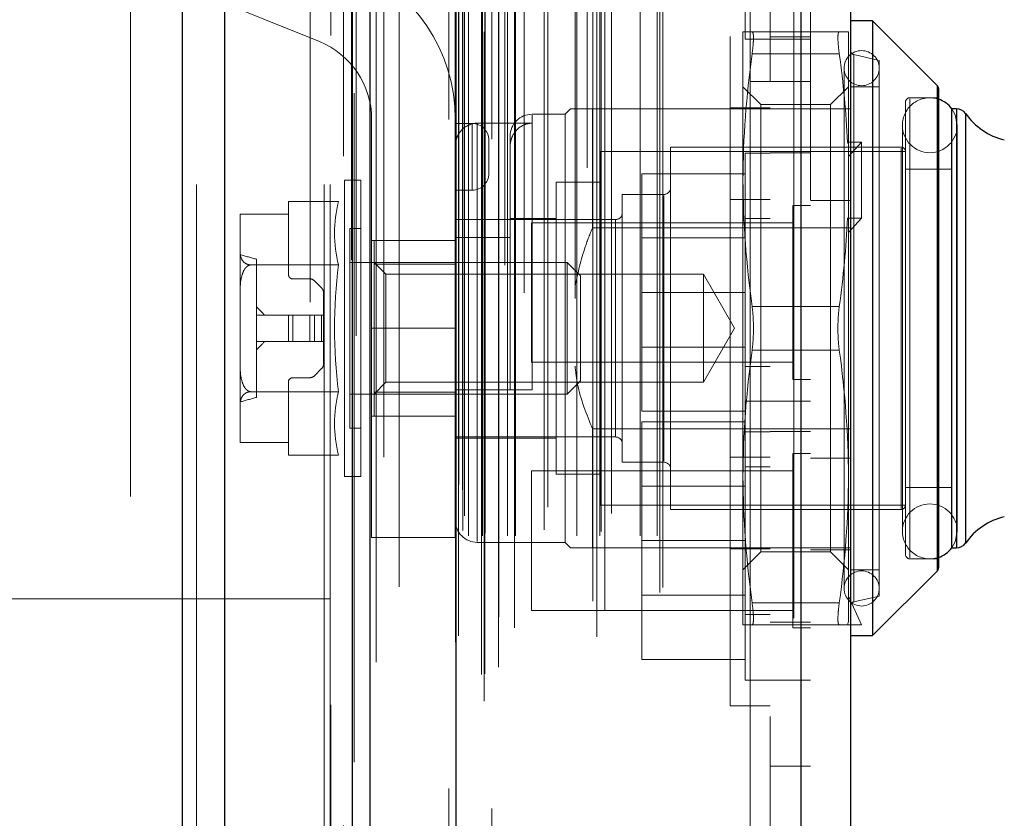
# Model space of a CAD drawing. Header units: inches. Extents: x 0.2 to 10.8, y 0.2 to 8.2.
# Tile 49 of 123: x 1.914 to 2.062, y 5.103 to 5.222. Entities that reach past the tile are written whole.
import ezdxf

# ---------------------------------------------------------------- set-up
doc = ezdxf.new("R2010")
doc.units = ezdxf.units.IN
doc.header["$MEASUREMENT"] = 0
doc.linetypes.add('HIDDEN', pattern=[0.07500000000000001, 0.05, -0.025])
doc.layers.add('DIMENSIONS', color=140, linetype='Continuous')
doc.styles.add('SLDTEXTSTYLE0', font='TXT', dxfattribs={"width": 0.7})
doc.dimstyles.new('SLDDIMSTYLE1', dxfattribs={"dimtxt": 0.0849609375, "dimasz": 0.13, "dimexe": 0, "dimexo": 0.0625, "dimgap": 0.021240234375, "dimtad": 0, "dimtih": 1, "dimtoh": 1, "dimlfac": 12, "dimrnd": 1e-09, "dimzin": 12, "dimdsep": 46, "dimtxsty": 'SLDTEXTSTYLE0', "dimsah": 1, "dimcen": 0.09, "dimadec": 0, "dimazin": 3, "dimtfac": 1, "dimtmove": 0, "dimatfit": 0, "dimfxl": 0, "dimfrac": 2, "dimtolj": 1, "dimtzin": 12, "dimarcsym": 0})

# ---------------------------------------------------------------- blocks, each defined once
blk = doc.blocks.new('_D_10')
at = {"layer": 'DIMENSIONS'}
for p, q in [((1.815014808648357, 5.103597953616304), (1.815014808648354, 5.917304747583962)), ((1.966848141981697, 5.383170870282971), (1.966848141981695, 5.917304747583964)), ((0.7802461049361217, 5.792304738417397), (0.7517160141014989, 5.792304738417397)), ((0.7517160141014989, 5.792304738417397), (0.7517160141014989, 5.657273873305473)), ((1.032715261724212, 5.792304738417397), (1.061245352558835, 5.792304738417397)), ((1.061245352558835, 5.792304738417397), (1.061245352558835, 5.657273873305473)), ((1.815014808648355, 5.792304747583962), (1.147848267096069, 5.792304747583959)), ((1.966848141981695, 5.792304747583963), (2.216848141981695, 5.792304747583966)), ((0.7517160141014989, 5.657273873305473), (0.7802461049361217, 5.657273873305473)), ((1.061245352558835, 5.657273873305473), (1.032715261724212, 5.657273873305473))]:
    blk.add_line(p, q, dxfattribs=at)
for points in [[(1.815014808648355, 5.792304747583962), (1.685014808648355, 5.812304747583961), (1.685014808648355, 5.772304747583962)], [(1.966848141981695, 5.792304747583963), (2.096848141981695, 5.772304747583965), (2.096848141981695, 5.812304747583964)]]:
    blk.add_solid(points, dxfattribs=at)
at = {"layer": 'DIMENSIONS', "char_height": 0.08333333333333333, "attachment_point": 1, "style": 'SLDTEXTSTYLE0'}
for s, insert in [('1.82', (0.7802461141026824, 5.918747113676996)), ('46.3', (0.7802461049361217, 5.764696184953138))]:
    blk.add_mtext(s, dxfattribs=dict(at, insert=insert))

msp = doc.modelspace()

# ---------------------------------------------------------------- linework, layer by layer
at = {"color": 7, "linetype": 'Continuous', "lineweight": 25}
for p, q in [((1.938772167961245, 2.897754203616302), (1.938772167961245, 5.34358365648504)), ((1.945136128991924, 2.897754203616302), (1.945136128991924, 5.342403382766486)), ((1.964212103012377, 2.897754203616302), (1.964212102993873, 5.333429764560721)), ((1.966848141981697, 2.897754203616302), (1.966848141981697, 5.333170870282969)), ((1.979651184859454, 5.307466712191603), (1.979651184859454, 2.923858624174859)), ((2.031172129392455, 5.298382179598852), (2.031172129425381, 2.932943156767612)), ((2.038609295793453, 5.295437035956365), (2.038609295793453, 2.935888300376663)), ((2.041890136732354, 5.222174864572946), (2.038609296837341, 5.222174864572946)), ((2.05154046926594, 5.212524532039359), (2.041890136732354, 5.222174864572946)), ((2.041890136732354, 5.222174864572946), (2.041890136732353, 5.130311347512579)), ((2.05154046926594, 5.212524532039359), (2.05154046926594, 5.139961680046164)), ((2.051732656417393, 5.212060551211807), (2.051732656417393, 5.140425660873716)), ((2.053701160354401, 5.209051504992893), (2.053701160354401, 5.143434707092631)), ((2.05444170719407, 5.209051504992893), (2.053730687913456, 5.209051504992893)), ((2.05444170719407, 5.209051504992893), (2.05444170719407, 5.143434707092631)), ((2.055787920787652, 5.208348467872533), (2.055787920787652, 5.144137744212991)), ((2.053730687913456, 5.143434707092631), (2.05444170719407, 5.143434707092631)), ((2.041890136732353, 5.130311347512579), (2.05154046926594, 5.139961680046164)), ((2.038609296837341, 5.130311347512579), (2.041890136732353, 5.130311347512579))]:
    msp.add_line(p, q, dxfattribs=at)
at = {"color": 7, "linetype": 'HIDDEN', "lineweight": 18}
for p, q in [((1.938772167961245, 5.34358365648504), (1.938772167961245, 2.897754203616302)), ((1.938772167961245, 5.343583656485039), (1.938772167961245, 2.897754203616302)), ((1.938772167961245, 2.897754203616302), (1.938772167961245, 5.34358365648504)), ((1.940893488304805, 2.897754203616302), (1.940893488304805, 5.342403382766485)), ((1.940893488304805, 2.897754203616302), (1.940893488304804, 5.342403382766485)), ((1.945136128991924, 2.897754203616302), (1.945136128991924, 5.342403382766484)), ((1.959969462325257, 2.897754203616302), (1.959969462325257, 5.333429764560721)), ((1.959969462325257, 2.897754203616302), (1.959969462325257, 5.333429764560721)), ((1.960848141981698, 2.897754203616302), (1.960848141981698, 5.333170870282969)), ((1.964212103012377, 2.897754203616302), (1.964212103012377, 5.333429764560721)), ((1.964466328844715, 2.911388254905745), (1.964466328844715, 5.319937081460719)), ((1.983876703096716, 2.920524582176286), (1.983876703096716, 5.310800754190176)), ((1.983876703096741, 2.920524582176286), (1.983876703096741, 5.310800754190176)), ((1.978609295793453, 5.307466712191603), (1.978609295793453, 2.923858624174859)), ((1.983451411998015, 2.924528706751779), (1.983451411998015, 5.306796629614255)), ((1.983961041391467, 2.924618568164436), (1.983961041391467, 5.306706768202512)), ((1.967721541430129, 2.926347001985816), (1.967721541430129, 5.304983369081)), ((1.986014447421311, 2.925593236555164), (1.986014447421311, 5.305732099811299)), ((1.985022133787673, 5.304486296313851), (1.985022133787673, 2.926847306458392)), ((1.97954887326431, 5.301772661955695), (1.97954887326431, 2.929552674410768)), ((1.979575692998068, 2.929342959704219), (1.979575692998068, 5.301982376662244)), ((1.980027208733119, 2.930306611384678), (1.980027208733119, 5.301018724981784)), ((1.980027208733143, 2.930306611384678), (1.980027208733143, 5.301018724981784)), ((1.999257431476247, 5.300244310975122), (1.999257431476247, 2.931085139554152)), ((2.000689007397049, 2.930156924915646), (2.000689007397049, 5.301168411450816)), ((1.988412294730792, 2.93150159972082), (1.988412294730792, 5.299829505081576)), ((1.986045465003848, 2.93314036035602), (1.986045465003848, 5.298184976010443)), ((2.030130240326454, 5.298382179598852), (2.030130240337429, 2.932943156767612)), ((2.030130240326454, 2.93294315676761), (2.030130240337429, 5.298382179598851)), ((2.031172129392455, 2.93294315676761), (2.031172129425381, 5.298382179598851)), ((2.000104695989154, 2.935459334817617), (2.000104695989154, 5.295866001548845)), ((2.001869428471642, 2.934190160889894), (2.001869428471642, 5.297138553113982)), ((2.010121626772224, 2.936761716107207), (2.010121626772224, 5.294563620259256)), ((2.032609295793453, 5.295437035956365), (2.032609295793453, 2.935888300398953)), ((1.971158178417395, 2.93762007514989), (1.971158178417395, 5.293705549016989)), ((2.010554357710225, 2.937492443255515), (2.010554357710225, 5.293832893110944)), ((1.981541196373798, 2.94520967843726), (1.981541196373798, 5.286115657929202)), ((1.981541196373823, 2.94520967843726), (1.981541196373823, 5.286115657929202)), ((1.983614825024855, 5.286115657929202), (1.983614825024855, 2.94520967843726)), ((1.983614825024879, 2.94520967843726), (1.983614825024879, 5.286115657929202)), ((1.984031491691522, 2.945626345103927), (1.984031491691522, 5.285698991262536)), ((1.986948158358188, 5.285698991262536), (1.986948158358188, 2.945626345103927)), ((1.987364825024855, 2.94520967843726), (1.987364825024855, 5.286115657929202)), ((1.987364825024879, 5.286115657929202), (1.987364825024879, 2.94520967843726)), ((1.988537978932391, 2.94520967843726), (1.988537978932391, 5.286115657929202)), ((1.997708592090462, 2.94520967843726), (1.997708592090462, 5.286115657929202)), ((2.001153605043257, 2.94520967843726), (2.001153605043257, 5.286115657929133)), ((2.001365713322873, 2.945873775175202), (2.001365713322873, 5.285454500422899)), ((2.007188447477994, 2.94520967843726), (2.007188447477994, 5.286115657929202)), ((2.009721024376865, 2.94520967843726), (2.009721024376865, 5.286115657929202)), ((2.00972102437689, 2.94520967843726), (2.00972102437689, 5.286115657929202)), ((1.980698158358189, 2.946043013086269), (1.980698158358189, 5.285282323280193)), ((1.980698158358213, 2.946043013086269), (1.980698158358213, 5.285282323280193)), ((1.992836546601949, 2.946126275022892), (1.992836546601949, 5.285240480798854)), ((1.980942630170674, 2.948204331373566), (1.980942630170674, 5.283120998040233)), ((2.002880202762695, 2.948575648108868), (2.002880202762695, 5.282749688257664)), ((2.02360929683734, 5.213120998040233), (2.02360929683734, 5.283120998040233)), ((1.989828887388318, 5.281549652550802), (1.989828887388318, 2.949761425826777)), ((1.993383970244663, 2.949504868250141), (1.993383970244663, 5.281820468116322)), ((1.993383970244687, 2.949504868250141), (1.993383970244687, 5.281820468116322)), ((1.997439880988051, 5.280720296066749), (1.997439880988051, 2.95060642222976)), ((1.98008055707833, 2.952895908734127), (1.98008055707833, 5.278429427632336)), ((1.980080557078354, 2.952895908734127), (1.980080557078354, 5.278429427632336)), ((1.980627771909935, 2.952122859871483), (1.980627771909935, 5.27920247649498)), ((1.980627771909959, 2.952122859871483), (1.980627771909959, 5.27920247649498)), ((1.964754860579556, 5.275113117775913), (1.964754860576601, 2.956221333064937)), ((1.968888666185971, 2.956986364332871), (1.968888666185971, 5.274338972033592)), ((2.026609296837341, 5.267051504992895), (2.026609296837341, 5.213120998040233)), ((2.022859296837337, 5.261134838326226), (2.022859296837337, 5.21946817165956)), ((1.931014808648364, 5.251087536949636), (1.931014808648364, 4.933879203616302)), ((1.957848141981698, 2.980170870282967), (1.957848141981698, 5.251087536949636)), ((1.957848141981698, 2.980170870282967), (1.957848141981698, 5.251087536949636)), ((1.957848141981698, 2.980170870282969), (1.957848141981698, 5.251087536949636)), ((1.957848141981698, 2.980170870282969), (1.957848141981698, 5.251087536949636)), ((2.020609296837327, 5.119826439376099), (2.020609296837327, 5.232659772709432)), ((1.936847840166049, 5.22813578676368), (1.959240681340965, 5.219079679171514)), ((2.022533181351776, 5.220534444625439), (2.022533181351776, 5.1983887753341)), ((2.022859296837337, 5.21946817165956), (2.026609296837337, 5.21946817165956)), ((2.036923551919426, 5.220534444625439), (2.02389084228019, 5.220534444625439)), ((2.032609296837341, 5.219801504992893), (2.026609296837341, 5.219801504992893)), ((2.026609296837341, 5.21946817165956), (2.032609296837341, 5.21946817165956)), ((2.038281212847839, 5.220534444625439), (2.038281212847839, 5.203826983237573)), ((2.036923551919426, 5.217253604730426), (2.02389084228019, 5.217253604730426)), ((2.036923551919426, 5.217253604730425), (2.02389084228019, 5.217253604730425)), ((2.042874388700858, 5.216269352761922), (2.039117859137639, 5.217136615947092)), ((2.039117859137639, 5.135386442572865), (2.039117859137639, 5.21709976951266)), ((2.037625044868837, 5.215121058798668), (2.037625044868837, 5.137365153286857)), ((2.042874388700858, 5.216269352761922), (2.042874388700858, 5.136216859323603)), ((2.025197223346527, 5.209668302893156), (2.022533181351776, 5.212332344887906)), ((2.02360929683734, 3.018204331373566), (2.02360929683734, 5.213120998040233)), ((2.02360929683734, 5.213120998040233), (2.032609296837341, 5.213120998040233)), ((2.02360929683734, 3.018204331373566), (2.02360929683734, 5.213120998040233)), ((2.023609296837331, 5.213120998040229), (2.023609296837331, 3.018204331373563)), ((2.023609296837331, 5.213120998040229), (2.023609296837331, 3.018204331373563)), ((2.026609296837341, 3.018204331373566), (2.026609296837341, 5.213120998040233)), ((2.038281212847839, 5.212332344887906), (2.035617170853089, 5.209668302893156)), ((2.042874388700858, 5.212332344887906), (2.038609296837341, 5.212332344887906)), ((2.05154046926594, 5.176243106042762), (2.05154046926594, 5.212524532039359)), ((2.051732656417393, 5.2106919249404), (2.047467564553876, 5.2106919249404)), ((2.047467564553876, 5.141941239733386), (2.047467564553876, 5.210544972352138)), ((1.996778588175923, 5.209051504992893), (1.99595837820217, 5.20823129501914)), ((2.000059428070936, 5.209051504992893), (2.000059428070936, 5.191277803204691)), ((2.000059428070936, 5.209051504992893), (2.032609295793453, 5.209051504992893)), ((2.020609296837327, 5.209201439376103), (2.026609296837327, 5.209201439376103)), ((2.025197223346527, 5.209668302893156), (2.025197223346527, 5.192955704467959)), ((2.035617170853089, 5.209668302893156), (2.025197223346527, 5.209668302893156)), ((2.032609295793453, 5.209051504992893), (2.038609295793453, 5.209051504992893)), ((2.035617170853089, 5.209668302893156), (2.035617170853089, 5.192955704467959)), ((2.046811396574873, 5.210035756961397), (2.046811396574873, 5.142450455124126)), ((2.053730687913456, 5.209051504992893), (2.053701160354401, 5.209051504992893)), ((2.05444170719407, 5.176243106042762), (2.05444170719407, 5.209051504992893)), ((1.967054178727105, 5.207491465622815), (1.967054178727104, 5.176241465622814)), ((1.979554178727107, 5.176241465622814), (1.979554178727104, 5.207491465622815)), ((1.99595837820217, 5.20823129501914), (1.991037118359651, 5.20823129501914)), ((1.991037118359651, 5.167056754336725), (1.991037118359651, 5.208085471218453)), ((1.99595837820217, 5.20823129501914), (1.99595837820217, 5.144254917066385)), ((2.055787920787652, 5.176243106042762), (2.055787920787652, 5.208348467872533)), ((1.982054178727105, 5.206866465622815), (1.979554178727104, 5.206866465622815)), ((1.982054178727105, 5.196866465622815), (1.982054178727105, 5.206866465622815)), ((1.982054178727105, 5.206866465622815), (1.982054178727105, 5.196866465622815)), ((1.982835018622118, 5.206883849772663), (1.982835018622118, 5.144405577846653)), ((1.982835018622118, 5.206883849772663), (1.991037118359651, 5.206883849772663)), ((2.046348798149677, 5.206590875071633), (2.046348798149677, 5.145895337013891)), ((2.054550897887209, 5.145895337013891), (2.054550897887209, 5.206590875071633)), ((1.987756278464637, 5.204950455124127), (1.987756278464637, 5.203440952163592)), ((1.984554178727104, 5.199366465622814), (1.984554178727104, 5.204366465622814)), ((1.987756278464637, 5.203440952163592), (1.987756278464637, 5.189833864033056)), ((2.011706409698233, 5.20331003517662), (2.011706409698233, 5.149176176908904)), ((2.046155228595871, 5.20331003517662), (2.011706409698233, 5.20331003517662)), ((2.040249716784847, 5.204071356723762), (2.038151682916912, 5.204071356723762)), ((2.038151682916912, 5.204071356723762), (2.038281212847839, 5.203826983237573)), ((2.038281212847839, 5.201939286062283), (2.040249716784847, 5.204071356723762)), ((2.038281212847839, 5.203826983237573), (2.038281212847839, 5.201939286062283)), ((2.040249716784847, 5.204071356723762), (2.040249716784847, 5.192706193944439)), ((2.046155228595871, 5.149324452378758), (2.046155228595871, 5.203161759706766)), ((2.001207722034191, 5.202653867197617), (2.001207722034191, 5.149832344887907)), ((2.046811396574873, 5.202653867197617), (2.001207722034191, 5.202653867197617)), ((2.022859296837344, 5.2024265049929), (2.022859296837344, 5.181593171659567)), ((2.026609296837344, 5.2024265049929), (2.022859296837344, 5.2024265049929)), ((2.032609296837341, 5.20246817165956), (2.026609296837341, 5.20246817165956)), ((2.038281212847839, 5.19246182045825), (2.038281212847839, 5.201939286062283)), ((2.022859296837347, 5.199343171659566), (2.00744263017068, 5.199343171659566)), ((2.00744263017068, 5.199343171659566), (2.00744263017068, 5.181593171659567)), ((2.053701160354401, 5.200029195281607), (2.046811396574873, 5.200029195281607)), ((1.963004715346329, 5.1983887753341), (1.963004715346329, 5.154097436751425)), ((1.965446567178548, 5.1983887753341), (1.963004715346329, 5.1983887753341)), ((1.965446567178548, 5.1983887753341), (1.965446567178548, 5.154097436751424)), ((1.994646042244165, 5.198060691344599), (1.994646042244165, 5.154425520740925)), ((2.001207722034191, 5.198060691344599), (1.994646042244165, 5.198060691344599)), ((2.022533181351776, 5.1983887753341), (2.022533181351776, 5.154097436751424)), ((1.982054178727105, 5.196866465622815), (1.979554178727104, 5.196866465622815)), ((2.004488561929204, 5.196256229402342), (2.004488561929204, 5.156229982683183)), ((2.010722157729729, 5.196256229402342), (2.004488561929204, 5.196256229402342)), ((2.010722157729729, 5.156375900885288), (2.010722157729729, 5.196110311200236)), ((1.954619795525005, 5.195185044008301), (1.954619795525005, 5.193290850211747)), ((1.962115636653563, 5.195185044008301), (1.954619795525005, 5.195185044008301)), ((2.020609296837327, 5.195492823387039), (2.026609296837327, 5.195492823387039)), ((2.030005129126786, 5.1946140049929), (2.030005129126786, 5.181593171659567)), ((2.032609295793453, 5.1946140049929), (2.030005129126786, 5.1946140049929)), ((2.032609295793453, 5.195342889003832), (2.038609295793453, 5.195342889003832)), ((1.947401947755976, 5.193231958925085), (1.947401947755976, 5.193201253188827)), ((1.947401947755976, 5.193201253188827), (1.947401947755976, 5.187697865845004)), ((1.954619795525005, 5.193290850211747), (1.947402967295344, 5.193290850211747)), ((1.954619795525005, 5.193290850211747), (1.954619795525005, 5.184281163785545)), ((2.025197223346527, 5.192955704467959), (2.025197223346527, 5.142817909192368)), ((2.035617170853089, 5.192955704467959), (2.035617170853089, 5.142817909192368)), ((2.0035043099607, 5.192483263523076), (1.979554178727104, 5.192483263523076)), ((1.994646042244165, 5.192647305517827), (1.987756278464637, 5.192647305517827)), ((1.990942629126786, 5.192009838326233), (1.990942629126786, 5.181593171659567)), ((2.030005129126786, 5.192009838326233), (1.990942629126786, 5.192009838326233)), ((2.0035043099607, 5.160040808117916), (2.0035043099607, 5.192445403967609)), ((2.026609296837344, 5.192634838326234), (2.022859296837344, 5.192634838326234)), ((2.038151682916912, 5.192706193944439), (2.038281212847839, 5.19246182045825)), ((2.040249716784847, 5.192706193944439), (2.038151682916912, 5.192706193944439)), ((2.038281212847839, 5.190574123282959), (2.040249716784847, 5.192706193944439)), ((2.038281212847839, 5.19246182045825), (2.038281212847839, 5.154097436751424)), ((1.963806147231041, 5.191170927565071), (1.963806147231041, 5.161315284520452)), ((1.965446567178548, 5.191170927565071), (1.963806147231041, 5.191170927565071)), ((1.979554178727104, 5.189833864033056), (1.987756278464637, 5.189833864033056)), ((1.987756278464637, 5.167056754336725), (1.987756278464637, 5.189833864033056)), ((2.000059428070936, 5.191277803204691), (2.038609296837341, 5.191277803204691)), ((1.979554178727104, 5.189366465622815), (1.967054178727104, 5.189366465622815)), ((1.967415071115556, 5.189366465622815), (1.967415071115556, 5.185809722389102)), ((2.022859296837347, 5.189755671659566), (2.00744263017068, 5.189755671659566)), ((1.947401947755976, 5.187697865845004), (1.947401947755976, 5.181746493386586)), ((1.962115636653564, 5.185714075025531), (1.948978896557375, 5.185714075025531)), ((1.949862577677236, 5.186560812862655), (1.949862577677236, 5.165925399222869)), ((1.996242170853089, 5.186085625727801), (1.963806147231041, 5.186085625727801)), ((1.969191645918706, 5.184309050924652), (1.967415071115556, 5.186085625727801)), ((1.967415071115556, 5.185809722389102), (1.979554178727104, 5.185809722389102)), ((1.967415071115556, 5.185809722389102), (1.967415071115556, 5.166676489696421)), ((1.996242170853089, 5.186085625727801), (1.996242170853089, 5.166400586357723)), ((1.998254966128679, 5.184072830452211), (1.996242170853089, 5.186085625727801)), ((1.969191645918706, 5.184309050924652), (1.969191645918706, 5.176243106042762)), ((2.016624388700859, 5.184309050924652), (1.969191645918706, 5.184309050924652)), ((1.998254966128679, 5.184072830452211), (1.998254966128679, 5.168413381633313)), ((2.016624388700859, 5.184309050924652), (2.016624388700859, 5.168177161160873)), ((2.021281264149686, 5.176243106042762), (2.016624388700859, 5.184309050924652)), ((1.955275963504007, 5.183624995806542), (1.957821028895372, 5.183624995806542)), ((1.958517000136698, 5.183336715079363), (1.959580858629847, 5.182272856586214)), ((1.947401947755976, 5.181746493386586), (1.947401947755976, 5.170739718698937)), ((1.959869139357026, 5.181576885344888), (1.959869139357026, 5.17821160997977)), ((1.990942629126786, 5.181593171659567), (1.990942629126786, 5.1711765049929)), ((2.022859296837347, 5.181593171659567), (2.00744263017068, 5.181593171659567)), ((2.00744263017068, 5.181593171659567), (2.00744263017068, 5.163843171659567)), ((2.022859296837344, 5.181593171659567), (2.022859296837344, 5.165343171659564)), ((2.030005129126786, 5.181593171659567), (2.030005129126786, 5.168572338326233)), ((1.949862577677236, 5.17821160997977), (1.954619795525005, 5.17821160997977)), ((1.954619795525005, 5.174274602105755), (1.954619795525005, 5.17821160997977)), ((1.954619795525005, 5.17821160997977), (1.955275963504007, 5.17821160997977)), ((1.955275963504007, 5.174274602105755), (1.955275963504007, 5.17821160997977)), ((1.955275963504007, 5.17821160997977), (1.957821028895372, 5.17821160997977)), ((1.955275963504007, 5.174274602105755), (1.955275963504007, 5.17821160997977)), ((1.957821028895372, 5.174274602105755), (1.957821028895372, 5.17821160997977)), ((1.957821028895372, 5.17821160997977), (1.958517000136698, 5.17821160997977)), ((1.957821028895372, 5.174274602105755), (1.957821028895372, 5.17821160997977)), ((1.958517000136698, 5.174274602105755), (1.958517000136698, 5.17821160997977)), ((1.958517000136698, 5.17821160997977), (1.959580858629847, 5.17821160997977)), ((1.958517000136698, 5.174274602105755), (1.958517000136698, 5.17821160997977)), ((1.959580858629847, 5.174274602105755), (1.959580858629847, 5.17821160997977)), ((1.959580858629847, 5.17821160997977), (1.959869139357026, 5.17821160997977)), ((1.959580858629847, 5.174274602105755), (1.959580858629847, 5.17821160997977)), ((1.959869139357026, 5.174274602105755), (1.959869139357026, 5.17821160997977)), ((2.036923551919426, 5.179523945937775), (2.02389084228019, 5.179523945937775)), ((2.036923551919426, 5.179523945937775), (2.02389084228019, 5.179523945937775)), ((1.979554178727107, 5.176241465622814), (1.967054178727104, 5.176241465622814)), ((1.979554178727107, 5.176241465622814), (1.967054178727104, 5.176241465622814)), ((1.967054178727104, 5.176241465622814), (1.967054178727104, 5.144991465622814)), ((1.969191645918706, 5.176243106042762), (1.969191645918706, 5.168177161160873)), ((1.979554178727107, 5.176241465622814), (1.979554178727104, 5.144991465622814)), ((2.016624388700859, 5.168177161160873), (2.021281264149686, 5.176243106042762)), ((2.05154046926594, 5.139961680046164), (2.05154046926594, 5.176243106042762)), ((2.05444170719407, 5.143434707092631), (2.05444170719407, 5.176243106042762)), ((2.055787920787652, 5.144137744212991), (2.055787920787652, 5.176243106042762)), ((1.949862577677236, 5.174274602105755), (1.954619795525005, 5.174274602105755)), ((1.954619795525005, 5.174274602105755), (1.955275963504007, 5.174274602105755)), ((1.955275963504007, 5.174274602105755), (1.957821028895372, 5.174274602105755)), ((1.957821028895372, 5.174274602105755), (1.958517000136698, 5.174274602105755)), ((1.958517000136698, 5.174274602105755), (1.959580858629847, 5.174274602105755)), ((1.959580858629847, 5.174274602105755), (1.959869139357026, 5.174274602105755)), ((1.959869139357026, 5.174274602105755), (1.959869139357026, 5.170909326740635)), ((2.00744263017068, 5.173430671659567), (2.022859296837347, 5.173430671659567)), ((2.036923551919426, 5.172962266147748), (2.02389084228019, 5.172962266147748)), ((2.036923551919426, 5.172962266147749), (2.02389084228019, 5.172962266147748)), ((1.947401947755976, 5.170739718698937), (1.947401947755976, 5.16478834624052)), ((1.990942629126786, 5.1711765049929), (2.030005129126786, 5.1711765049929)), ((1.959580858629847, 5.170213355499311), (1.958517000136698, 5.169149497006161)), ((2.022859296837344, 5.1705515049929), (2.026609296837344, 5.1705515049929)), ((1.954619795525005, 5.16820504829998), (1.954619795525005, 5.159195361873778)), ((1.957821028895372, 5.168861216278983), (1.955275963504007, 5.168861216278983)), ((1.967415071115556, 5.166400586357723), (1.969191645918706, 5.168177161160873)), ((1.969191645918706, 5.168177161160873), (2.016624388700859, 5.168177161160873)), ((1.996242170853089, 5.166400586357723), (1.998254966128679, 5.168413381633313)), ((2.030005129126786, 5.168572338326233), (2.032609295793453, 5.168572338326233)), ((1.962115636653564, 5.166772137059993), (1.948978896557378, 5.166772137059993)), ((1.963806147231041, 5.166400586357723), (1.996242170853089, 5.166400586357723)), ((1.967415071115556, 5.166676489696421), (1.967415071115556, 5.163119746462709)), ((1.967415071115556, 5.166676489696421), (1.979554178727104, 5.166676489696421)), ((1.979554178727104, 5.167056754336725), (1.987756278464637, 5.167056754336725)), ((2.022859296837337, 5.165343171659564), (2.022859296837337, 5.123676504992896)), ((2.026609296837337, 5.165343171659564), (2.022859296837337, 5.165343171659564)), ((2.032609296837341, 5.165343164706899), (2.026609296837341, 5.165343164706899)), ((1.947401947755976, 5.16478834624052), (1.947401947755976, 5.159284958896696)), ((2.022859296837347, 5.163843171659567), (2.00744263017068, 5.163843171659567)), ((1.979554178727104, 5.163116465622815), (1.967054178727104, 5.163116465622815)), ((1.967415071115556, 5.163119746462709), (1.979554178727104, 5.163119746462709)), ((2.022859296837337, 5.16225983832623), (2.00744263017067, 5.16225983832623)), ((2.00744263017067, 5.16225983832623), (2.00744263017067, 5.144509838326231)), ((1.963806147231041, 5.161315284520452), (1.965446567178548, 5.161315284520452)), ((2.000059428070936, 5.161208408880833), (2.000059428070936, 5.143434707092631)), ((2.000059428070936, 5.161208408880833), (2.038609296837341, 5.161208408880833)), ((2.022859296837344, 5.160759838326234), (2.026609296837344, 5.160759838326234)), ((2.026609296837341, 5.160801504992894), (2.032609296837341, 5.160801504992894)), ((1.947401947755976, 5.159284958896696), (1.947401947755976, 5.15925425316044)), ((1.947402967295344, 5.159195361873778), (1.954619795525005, 5.159195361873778)), ((1.954619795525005, 5.159195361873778), (1.954619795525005, 5.157301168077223)), ((1.979554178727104, 5.160002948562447), (2.0035043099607, 5.160002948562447)), ((1.979554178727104, 5.159838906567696), (1.994646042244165, 5.159838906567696)), ((2.030005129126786, 5.157530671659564), (2.030005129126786, 5.131489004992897)), ((2.032609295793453, 5.157530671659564), (2.030005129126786, 5.157530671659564)), ((1.962115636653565, 5.157301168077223), (1.954619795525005, 5.157301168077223)), ((2.004488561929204, 5.156229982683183), (2.010722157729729, 5.156229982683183)), ((2.020609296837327, 5.156993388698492), (2.026609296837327, 5.156993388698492)), ((2.032609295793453, 5.156843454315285), (2.038609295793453, 5.156843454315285)), ((1.990942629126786, 5.154926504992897), (1.990942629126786, 5.134093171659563)), ((2.030005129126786, 5.154926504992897), (1.990942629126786, 5.154926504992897)), ((2.026609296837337, 5.155551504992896), (2.022859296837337, 5.155551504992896)), ((1.963004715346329, 5.154097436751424), (1.965446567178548, 5.154097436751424)), ((1.994646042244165, 5.154425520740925), (2.001207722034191, 5.154425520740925)), ((2.022533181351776, 5.154097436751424), (2.022533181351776, 5.131951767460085)), ((2.038281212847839, 5.154097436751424), (2.038281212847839, 5.132440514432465)), ((2.022859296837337, 5.15267233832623), (2.00744263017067, 5.15267233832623)), ((2.046811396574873, 5.152457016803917), (2.053701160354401, 5.152457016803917)), ((2.001207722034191, 5.149832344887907), (2.046811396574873, 5.149832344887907)), ((2.011706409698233, 5.149176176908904), (2.046155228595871, 5.149176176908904)), ((1.967054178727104, 5.144991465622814), (1.979554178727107, 5.144991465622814)), ((1.982835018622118, 5.144254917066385), (1.99595837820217, 5.144254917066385)), ((1.99595837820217, 5.144254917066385), (1.996778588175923, 5.143434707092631)), ((2.022859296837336, 5.144509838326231), (2.00744263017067, 5.144509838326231)), ((2.00744263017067, 5.144509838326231), (2.00744263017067, 5.126759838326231)), ((2.000059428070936, 5.143434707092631), (2.038609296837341, 5.143434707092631)), ((2.020609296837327, 5.143284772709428), (2.026609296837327, 5.143284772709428)), ((2.022533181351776, 5.140153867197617), (2.025197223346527, 5.142817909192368)), ((2.025197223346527, 5.142817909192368), (2.035617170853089, 5.142817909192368)), ((2.032609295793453, 5.14313483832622), (2.038609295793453, 5.14313483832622)), ((2.035617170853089, 5.142817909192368), (2.038281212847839, 5.140153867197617)), ((2.053701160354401, 5.143434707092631), (2.053730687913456, 5.143434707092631)), ((2.047467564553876, 5.141794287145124), (2.051732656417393, 5.141794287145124)), ((2.038609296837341, 5.140153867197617), (2.042874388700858, 5.140153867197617)), ((1.869639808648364, 5.135837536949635), (1.924264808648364, 5.135837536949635)), ((1.924264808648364, 4.584004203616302), (1.924264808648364, 5.135837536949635)), ((1.924264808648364, 5.135837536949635), (1.927264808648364, 5.135837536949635)), ((1.924264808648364, 4.584004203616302), (1.924264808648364, 5.135837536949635)), ((1.927264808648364, 4.584004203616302), (1.927264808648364, 5.135837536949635)), ((1.927264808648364, 5.135837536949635), (1.936264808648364, 5.135837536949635)), ((1.933264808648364, 4.584004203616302), (1.933264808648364, 5.135837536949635)), ((1.936264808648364, 4.584004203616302), (1.936264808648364, 5.135837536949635)), ((1.936264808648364, 5.135837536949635), (1.960848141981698, 5.135837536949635)), ((1.936264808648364, 4.584004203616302), (1.936264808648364, 5.135837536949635)), ((2.00744263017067, 5.13634733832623), (2.022859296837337, 5.13634733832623)), ((2.040249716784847, 5.131951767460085), (2.038281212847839, 5.136215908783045)), ((2.039117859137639, 5.135349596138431), (2.042874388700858, 5.136216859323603)), ((1.990942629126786, 5.134093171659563), (2.030005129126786, 5.134093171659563)), ((2.036923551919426, 5.1352326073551), (2.02389084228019, 5.135232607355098)), ((2.036923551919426, 5.135232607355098), (2.02389084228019, 5.135232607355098)), ((2.022859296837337, 5.133468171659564), (2.026609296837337, 5.133468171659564)), ((2.036923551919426, 5.131951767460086), (2.023890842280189, 5.131951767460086)), ((2.026609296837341, 5.132301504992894), (2.032609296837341, 5.132301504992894)), ((2.030005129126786, 5.131489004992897), (2.032609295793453, 5.131489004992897)), ((2.038151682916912, 5.131951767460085), (2.038281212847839, 5.132440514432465)), ((2.038151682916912, 5.131951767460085), (2.040249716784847, 5.131951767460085)), ((2.022859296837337, 5.126759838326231), (2.00744263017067, 5.126759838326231)), ((2.022859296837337, 5.123676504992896), (2.026609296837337, 5.123676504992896)), ((2.026609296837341, 5.123676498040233), (2.032609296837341, 5.123676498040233)), ((2.020609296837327, 5.119826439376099), (2.026609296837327, 5.119826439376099)), ((2.026609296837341, 5.110801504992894), (2.032609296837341, 5.110801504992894))]:
    msp.add_line(p, q, dxfattribs=at)
at = {"color": 7, "linetype": 'HIDDEN', "lineweight": 18, "flags": 128}
for points in [[(1.960959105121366, 5.319994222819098), (1.960958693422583, 4.12518261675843), (1.96095910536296, 2.910842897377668)], [(1.962858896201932, 5.30195337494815), (1.962858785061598, 4.164373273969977), (1.962858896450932, 2.929374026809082)], [(1.964029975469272, 5.28649711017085), (1.964029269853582, 4.090630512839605), (1.964029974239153, 2.944845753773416)], [(1.964029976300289, 5.286496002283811), (1.964029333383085, 4.164380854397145), (1.964029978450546, 2.9448288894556)], [(1.971146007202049, 2.946533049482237), (1.971146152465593, 4.106124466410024), (1.971146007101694, 5.284790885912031)], [(2.054550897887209, 5.206590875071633), (2.054238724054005, 5.208160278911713), (2.053730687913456, 5.209051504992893)], [(2.053730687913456, 5.143434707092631), (2.054238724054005, 5.14432593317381), (2.054550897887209, 5.145895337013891)]]:
    msp.add_lwpolyline(points, dxfattribs=at)
at = {"color": 7, "linetype": 'HIDDEN', "lineweight": 18}
for centre, radius, start, end in [((1.954554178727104, 5.207491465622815), 0.02500000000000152, 0, 67.98061864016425), ((1.954554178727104, 5.207491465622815), 0.01250000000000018, 0, 67.98061864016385), ((2.039265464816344, 5.217775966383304), 0.0006561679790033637, 180, 256.9999999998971), ((2.040249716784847, 5.215121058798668), 0.002624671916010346, 0, 180), ((2.040249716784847, 5.215121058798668), 0.002624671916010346, 180, 0), ((2.050449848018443, 5.206590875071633), 0.00410104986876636, 71.77194722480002, 180), ((2.04746756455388, 5.210035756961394), 0.0006561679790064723, 90.00000000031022, 179.9999999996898), ((1.991037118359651, 5.204950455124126), 0.003280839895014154, 90, 179.9999999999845), ((1.982054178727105, 5.204366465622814), 0.002500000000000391, 0, 90), ((2.050449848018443, 5.206590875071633), 0.00410104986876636, 180, 0), ((2.046155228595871, 5.202653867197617), 0.0006561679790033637, 0, 90), ((1.982054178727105, 5.199366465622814), 0.002499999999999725, 270.0000000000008, 0), ((2.010722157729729, 5.197240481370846), 0.0009842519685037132, 270.0000000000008, 0), ((1.980546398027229, 5.190449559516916), 0.01902939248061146, 165.5904657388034, 194.4095342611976), ((1.951276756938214, 5.193201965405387), 0.003874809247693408, 178.6855685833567, 180.0105313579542), ((1.949103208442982, 5.193231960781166), 0.001701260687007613, 178.0163004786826, 180.0000625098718), ((1.951276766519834, 5.193201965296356), 0.003874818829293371, 178.6855702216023, 180.0105297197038), ((2.0035043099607, 5.19346751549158), 0.0009842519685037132, 270.0000000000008, 0), ((1.475173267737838, 3.490039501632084), 1.761679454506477, 74.36829725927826, 74.45138207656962), ((2.036588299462, 5.176243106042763), 0.07507247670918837, 172.7523851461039, 187.247614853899), ((1.955275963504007, 5.184281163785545), 0.0006561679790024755, 180, 270.0000000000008), ((1.957821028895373, 5.182640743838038), 0.0009842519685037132, 44.99999999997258, 90.00000000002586), ((1.958884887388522, 5.181576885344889), 0.0009842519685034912, 359.9999999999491, 45.00000000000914), ((1.958884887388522, 5.170909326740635), 0.0009842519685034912, 315.0000000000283, 0), ((1.955275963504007, 5.16820504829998), 0.0006561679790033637, 90, 180), ((1.957821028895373, 5.169845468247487), 0.000984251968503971, 269.9999999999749, 314.9999999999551), ((1.980546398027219, 5.162036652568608), 0.0190293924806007, 165.5904657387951, 194.4095342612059), ((1.47517379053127, 6.862444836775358), 1.761677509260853, 285.5486178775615, 285.6317027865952), ((1.951276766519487, 5.159284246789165), 0.003874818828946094, 179.9894702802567, 181.3144297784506), ((1.951276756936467, 5.159284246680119), 0.003874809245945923, 179.9894686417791, 181.3144314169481), ((1.949103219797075, 5.159254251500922), 0.001701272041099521, 179.9999441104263, 181.9836929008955), ((2.0035043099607, 5.159018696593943), 0.0009842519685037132, 0, 90), ((2.010722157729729, 5.155245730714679), 0.0009842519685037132, 0, 90), ((2.046155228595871, 5.149832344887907), 0.0006561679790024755, 270.0000000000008, 0), ((2.050449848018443, 5.145895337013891), 0.00410104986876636, 0, 180), ((1.982835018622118, 5.147535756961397), 0.003280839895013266, 180, 269.9999999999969), ((2.050449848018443, 5.145895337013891), 0.004101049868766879, 180, 288.228052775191), ((2.04746756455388, 5.142450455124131), 0.0006561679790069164, 180.0000000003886, 269.9999999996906), ((2.040249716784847, 5.137365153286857), 0.002624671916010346, 0, 180), ((2.040249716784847, 5.137365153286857), 0.002624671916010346, 180, 0), ((2.039265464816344, 5.13471024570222), 0.0006561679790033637, 103.0000000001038, 179.9999999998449)]:
    msp.add_arc(centre, radius, start, end, dxfattribs=at)
at = {"color": 7, "linetype": 'Continuous', "lineweight": 25}
for centre, radius, start, end in [((2.051076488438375, 5.212060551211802), 0.0006561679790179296, 4.653278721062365e-10, 44.9999999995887), ((2.050449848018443, 5.206590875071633), 0.00410104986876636, 36.86989764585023, 71.77194722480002), ((2.05444170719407, 5.207411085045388), 0.001640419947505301, 34.84990457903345, 90.0000000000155), ((2.063865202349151, 5.213972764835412), 0.00984251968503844, 214.849904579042, 256.5458794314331), ((2.063865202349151, 5.138513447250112), 0.00984251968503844, 103.4541205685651, 145.1500954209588), ((2.050449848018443, 5.145895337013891), 0.004101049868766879, 288.228052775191, 323.1301023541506), ((2.05444170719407, 5.145075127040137), 0.001640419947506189, 269.9999999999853, 325.1500954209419), ((2.051076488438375, 5.140425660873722), 0.0006561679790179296, 315.0000000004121, 359.9999999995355)]:
    msp.add_arc(centre, radius, start, end, dxfattribs=at)
at = {"color": 7, "linetype": 'HIDDEN', "lineweight": 18}
for points in [[(2.022533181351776, 5.220534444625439), (2.022533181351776, 5.220534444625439), (2.023035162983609, 5.220534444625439), (2.02389084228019, 5.220534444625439)], [(2.036923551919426, 5.220534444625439), (2.037779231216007, 5.220534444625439), (2.038281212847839, 5.220534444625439), (2.038281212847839, 5.220534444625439)], [(2.02389084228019, 5.217253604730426), (2.023035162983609, 5.210987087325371), (2.022533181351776, 5.204701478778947), (2.022533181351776, 5.1983887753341)], [(2.036923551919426, 5.217253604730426), (2.037521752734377, 5.212872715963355), (2.037951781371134, 5.208480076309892), (2.038151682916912, 5.204071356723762)], [(2.022533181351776, 5.1983887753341), (2.022533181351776, 5.192076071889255), (2.023035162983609, 5.18579046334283), (2.02389084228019, 5.179523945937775)], [(2.038151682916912, 5.192706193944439), (2.037951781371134, 5.188297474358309), (2.037521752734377, 5.183904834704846), (2.036923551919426, 5.179523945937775)], [(1.951027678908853, 5.178211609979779), (1.950675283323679, 5.178654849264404), (1.950277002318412, 5.179054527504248), (1.949862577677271, 5.179438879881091)], [(1.94986257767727, 5.173047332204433), (1.950277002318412, 5.173431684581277), (1.950675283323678, 5.173831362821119), (1.951027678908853, 5.174274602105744)], [(2.02389084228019, 5.172962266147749), (2.023035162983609, 5.166695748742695), (2.022533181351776, 5.16041014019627), (2.022533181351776, 5.154097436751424)], [(2.038281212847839, 5.154097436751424), (2.038281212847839, 5.16041014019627), (2.037779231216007, 5.166695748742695), (2.036923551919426, 5.172962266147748)], [(2.022533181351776, 5.154097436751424), (2.022533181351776, 5.147784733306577), (2.023035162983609, 5.141499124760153), (2.02389084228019, 5.135232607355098)], [(2.036923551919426, 5.1352326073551), (2.037779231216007, 5.141499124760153), (2.038281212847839, 5.147784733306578), (2.038281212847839, 5.154097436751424)], [(2.02389084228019, 5.131951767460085), (2.023035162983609, 5.131951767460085), (2.022533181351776, 5.131951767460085), (2.022533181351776, 5.131951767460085)], [(2.038151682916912, 5.131951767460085), (2.037951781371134, 5.131951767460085), (2.037521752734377, 5.131951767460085), (2.036923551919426, 5.131951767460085)]]:
    msp.add_open_spline(points, degree=3, dxfattribs=at)
for points, knots in [([(2.02389084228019, 5.220534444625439), (2.023958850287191, 5.220534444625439), (2.0240098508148, 5.220460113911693), (2.024079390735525, 5.220164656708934), (2.024097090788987, 5.219942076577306), (2.024097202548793, 5.219371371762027), (2.024079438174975, 5.219015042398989), (2.024010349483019, 5.218208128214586), (2.023958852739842, 5.217751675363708), (2.02389084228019, 5.217253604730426)], [0, 0, 0, 0, 0.25, 0.25, 0.5, 0.5, 0.75, 0.75, 1, 1, 1, 1]), ([(2.036923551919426, 5.217253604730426), (2.036855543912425, 5.217751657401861), (2.036804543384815, 5.218203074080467), (2.036735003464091, 5.219013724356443), (2.036717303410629, 5.219368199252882), (2.036717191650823, 5.219939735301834), (2.036734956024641, 5.22016369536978), (2.036804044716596, 5.220458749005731), (2.036855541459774, 5.220534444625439), (2.036923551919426, 5.220534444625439)], [0, 0, 0, 0, 0.25, 0.25, 0.5, 0.5, 0.75, 0.75, 1, 1, 1, 1]), ([(2.000059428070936, 5.209051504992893), (1.999256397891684, 5.209051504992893), (1.997625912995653, 5.209051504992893), (1.99662351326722, 5.209051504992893), (1.996842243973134, 5.209051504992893), (1.996871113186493, 5.209051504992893)], [0, 0, 0, 0, 0.4572276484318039, 0.9283620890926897, 1, 1, 1, 1]), ([(1.982835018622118, 5.206883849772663), (1.982390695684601, 5.206883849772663), (1.981954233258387, 5.206789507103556), (1.981150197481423, 5.206432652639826), (1.980784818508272, 5.206169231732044), (1.980187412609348, 5.205527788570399), (1.97995052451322, 5.205144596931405), (1.979635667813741, 5.204325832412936), (1.979554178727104, 5.203884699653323), (1.979554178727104, 5.203440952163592)], [0, 0, 0, 0, 0.25, 0.25, 0.5, 0.5, 0.75, 0.75, 1, 1, 1, 1]), ([(1.991037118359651, 5.206883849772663), (1.990592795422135, 5.206883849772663), (1.990156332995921, 5.206789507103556), (1.989352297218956, 5.206432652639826), (1.988986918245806, 5.206169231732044), (1.988389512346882, 5.205527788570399), (1.988152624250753, 5.205144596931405), (1.987837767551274, 5.204325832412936), (1.987756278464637, 5.203884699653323), (1.987756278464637, 5.203440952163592)], [0, 0, 0, 0, 0.25, 0.25, 0.5, 0.5, 0.75, 0.75, 1, 1, 1, 1]), ([(1.997439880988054, 5.182531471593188), (1.997877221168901, 5.184520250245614), (1.998533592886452, 5.187505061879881), (1.999677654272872, 5.190333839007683), (2.000059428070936, 5.191277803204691)], [0, 0, 0, 0, 0.6662995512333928, 1, 1, 1, 1]), ([(1.947401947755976, 5.187697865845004), (1.947401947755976, 5.187316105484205), (1.947447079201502, 5.186933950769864), (1.947734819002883, 5.186378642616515), (1.947868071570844, 5.186196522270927), (1.948177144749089, 5.185957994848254), (1.948301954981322, 5.185882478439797), (1.948604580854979, 5.185763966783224), (1.948784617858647, 5.185721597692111), (1.948978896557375, 5.185714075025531)], [0, 0, 0, 0, 0.5000000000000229, 0.5000000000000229, 0.7500000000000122, 0.7500000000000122, 0.8750000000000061, 0.8750000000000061, 1, 1, 1, 1]), ([(1.948978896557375, 5.185714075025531), (1.948784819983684, 5.185699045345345), (1.948604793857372, 5.185614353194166), (1.948302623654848, 5.185377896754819), (1.948178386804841, 5.185228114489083), (1.947865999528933, 5.184746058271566), (1.947734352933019, 5.184383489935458), (1.947447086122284, 5.183273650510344), (1.947401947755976, 5.18250982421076), (1.947401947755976, 5.181746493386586)], [0, 0, 0, 0, 0.1250000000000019, 0.1250000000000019, 0.2500000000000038, 0.2500000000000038, 0.5000000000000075, 0.5000000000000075, 1, 1, 1, 1]), ([(2.02389084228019, 5.179523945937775), (2.02395885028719, 5.179025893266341), (2.0240098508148, 5.178500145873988), (2.024079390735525, 5.177394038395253), (2.024097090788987, 5.176816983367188), (2.024097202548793, 5.175674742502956), (2.024079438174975, 5.175094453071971), (2.024010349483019, 5.173992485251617), (2.023958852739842, 5.173460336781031), (2.02389084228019, 5.172962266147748)], [0, 0, 0, 0, 0.25, 0.25, 0.5, 0.5, 0.75, 0.75, 1, 1, 1, 1]), ([(2.036923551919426, 5.172962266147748), (2.036855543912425, 5.173460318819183), (2.036804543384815, 5.173986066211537), (2.036735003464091, 5.175092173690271), (2.036717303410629, 5.175669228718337), (2.036717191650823, 5.176811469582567), (2.036734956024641, 5.177391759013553), (2.036804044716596, 5.178493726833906), (2.036855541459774, 5.179025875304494), (2.036923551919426, 5.179523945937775)], [0, 0, 0, 0, 0.25, 0.25, 0.5, 0.5, 0.75, 0.75, 1, 1, 1, 1]), ([(1.947401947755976, 5.170739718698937), (1.947401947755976, 5.169976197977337), (1.947447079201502, 5.169211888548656), (1.947734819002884, 5.168101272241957), (1.947868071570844, 5.16773703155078), (1.948177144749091, 5.167259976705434), (1.948301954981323, 5.16710894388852), (1.948604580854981, 5.166871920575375), (1.948784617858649, 5.166787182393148), (1.948978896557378, 5.166772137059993)], [0, 0, 0, 0, 0.5000000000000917, 0.5000000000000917, 0.7500000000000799, 0.7500000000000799, 0.8750000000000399, 0.8750000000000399, 1, 1, 1, 1]), ([(2.000059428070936, 5.161208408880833), (1.999162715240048, 5.163407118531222), (1.997922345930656, 5.166448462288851), (1.997544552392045, 5.169693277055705), (1.997439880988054, 5.170592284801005)], [0, 0, 0, 0, 0.7229401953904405, 1, 1, 1, 1]), ([(1.948978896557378, 5.166772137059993), (1.948784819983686, 5.166764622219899), (1.948604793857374, 5.16672227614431), (1.948302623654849, 5.166604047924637), (1.948178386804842, 5.166529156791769), (1.947865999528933, 5.166288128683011), (1.947734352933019, 5.166106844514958), (1.947447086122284, 5.1655519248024), (1.947401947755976, 5.165170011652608), (1.947401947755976, 5.16478834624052)], [0, 0, 0, 0, 0.1249999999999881, 0.1249999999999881, 0.2499999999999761, 0.2499999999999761, 0.4999999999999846, 0.4999999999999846, 1, 1, 1, 1]), ([(1.987756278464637, 5.167056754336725), (1.987756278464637, 5.167056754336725), (1.987835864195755, 5.167056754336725), (1.988152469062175, 5.167056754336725), (1.988386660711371, 5.167056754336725), (1.989286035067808, 5.167056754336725), (1.990147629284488, 5.167056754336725), (1.991037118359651, 5.167056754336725)], [0, 0, 0, 0, 0.25, 0.25, 0.5, 0.5, 1, 1, 1, 1]), ([(2.000059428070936, 5.143434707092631), (1.999256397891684, 5.143434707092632), (1.997625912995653, 5.143434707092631), (1.99662351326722, 5.143434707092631), (1.996842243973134, 5.143434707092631), (1.996871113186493, 5.143434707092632)], [0, 0, 0, 0, 0.4572276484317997, 0.928362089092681, 1, 1, 1, 1]), ([(2.023890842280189, 5.135232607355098), (2.02395885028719, 5.134734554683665), (2.0240098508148, 5.134283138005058), (2.024079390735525, 5.133472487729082), (2.024097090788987, 5.133118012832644), (2.024097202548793, 5.132546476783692), (2.024079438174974, 5.132322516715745), (2.024010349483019, 5.132027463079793), (2.023958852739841, 5.131951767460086), (2.023890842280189, 5.131951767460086)], [0, 0, 0, 0, 0.25, 0.25, 0.5, 0.5, 0.75, 0.75, 1, 1, 1, 1]), ([(2.036923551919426, 5.131951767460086), (2.036855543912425, 5.131951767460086), (2.036804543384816, 5.132026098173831), (2.036735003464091, 5.132321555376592), (2.036717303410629, 5.132544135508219), (2.036717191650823, 5.133114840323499), (2.036734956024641, 5.133471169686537), (2.036804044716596, 5.13427808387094), (2.036855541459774, 5.134734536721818), (2.036923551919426, 5.1352326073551)], [0, 0, 0, 0, 0.25, 0.25, 0.5, 0.5, 0.75, 0.75, 1, 1, 1, 1])]:
    msp.add_open_spline(points, degree=3, knots=knots, dxfattribs=at)

# ---------------------------------------------------------------- dimensions: what is measured, and where the dimension line sits
at = {"layer": 'DIMENSIONS'}
dim = msp.add_linear_dim(base=(1.815014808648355, 5.792304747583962), p1=(1.966848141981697, 5.333170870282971), p2=(1.815014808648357, 5.053597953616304), dimstyle='SLDDIMSTYLE1', dxfattribs=at)
dim.commit()
dim.dimension.update_dxf_attribs({"geometry": '_D_10', "text_midpoint": (0.9064806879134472, 5.792304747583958), "dimtype": 160})

doc.saveas('drawing.dxf')
